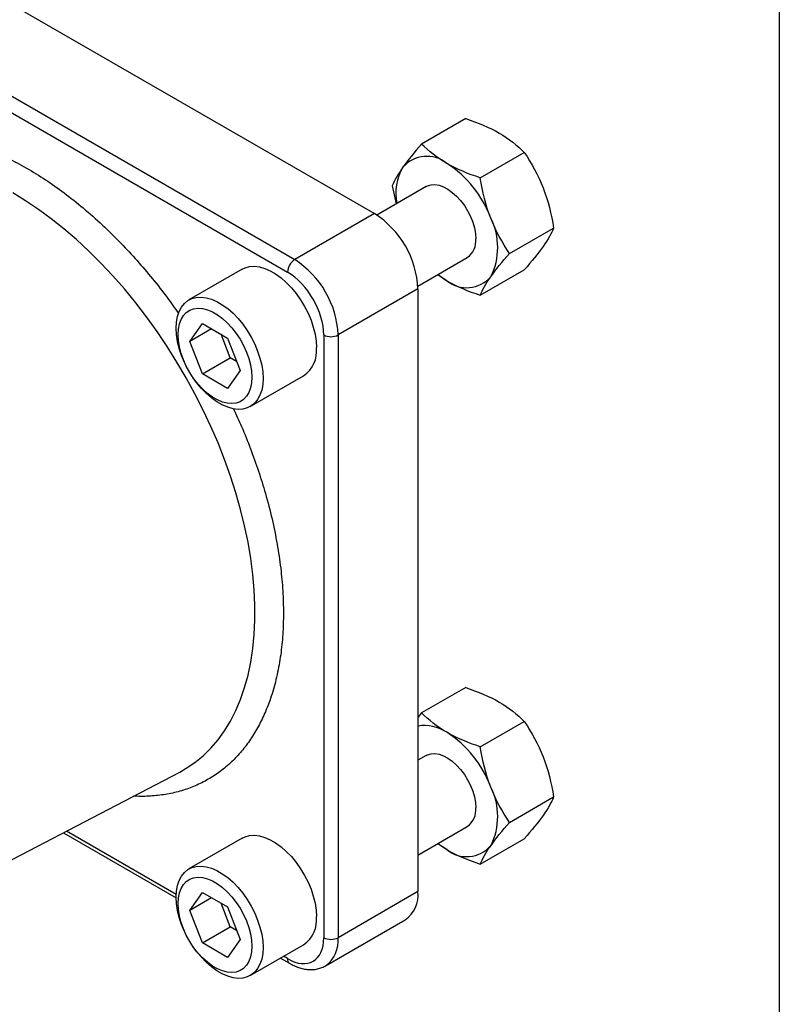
# Model space of a CAD drawing. Header units: inches. Extents: x 0.5 to 21.5, y 0.5 to 16.5.
# Tile 5 of 6: x 19.2 to 21.5, y 11.7 to 14.7. Entities that reach past the tile are written whole.
import ezdxf

# ---------------------------------------------------------------- set-up
doc = ezdxf.new("R2010")
doc.units = ezdxf.units.IN
doc.header["$LTSCALE"] = 2
doc.header["$MEASUREMENT"] = 0
doc.layers.add('TEXT', color=140, linetype='Continuous', lineweight=25)

msp = doc.modelspace()

# ---------------------------------------------------------------- linework, layer by layer
for p, q in [((18.6742, 14.9927), (20.2652, 14.0743)), ((18.431, 14.8523), (20.0219, 13.9338)), ((18.409, 14.8143), (20, 13.8959)), ((20.5435, 14.3639), (20.4091, 14.2863)), ((20.5879, 14.1831), (20.7223, 14.2606)), ((20.4233, 14.1568), (20.2726, 14.0698)), ((20.3197, 14.1591), (20.3311, 14.1036)), ((20.2652, 14.0743), (20.0219, 13.9338)), ((20.6773, 13.9526), (20.8117, 14.0302)), ((20.3976, 13.8532), (20.5483, 13.9403)), ((19.8617, 13.9048), (19.6991, 13.8109)), ((20.5879, 13.8254), (20.7223, 13.903)), ((20.4582, 13.8883), (20.4858, 13.8697)), ((20.3978, 13.8446), (20.1545, 13.7042)), ((20.3978, 13.8446), (20.3978, 12.0074)), ((19.7019, 13.6846), (19.7403, 13.7392)), ((19.7684, 13.723), (19.7019, 13.6846)), ((19.7403, 13.7392), (19.8171, 13.6949)), ((19.8252, 13.6347), (19.7974, 13.7063)), ((19.8171, 13.6949), (19.8554, 13.596)), ((20.1107, 13.7042), (20.1107, 11.867)), ((20.1545, 13.7042), (20.1545, 11.867)), ((19.7403, 13.5857), (19.7019, 13.6846)), ((19.7403, 13.5857), (19.8252, 13.6347)), ((19.8448, 13.6233), (19.8252, 13.6347)), ((19.8171, 13.5414), (19.7403, 13.5857)), ((19.8554, 13.596), (19.8171, 13.5414)), ((19.8866, 13.4861), (20.0492, 13.58)), ((20.5435, 12.6295), (20.4091, 12.552)), ((20.4091, 12.552), (20.3978, 12.5387)), ((20.5879, 12.4487), (20.7223, 12.5263)), ((20.4233, 12.4224), (20.3978, 12.4077)), ((18.9107, 11.9753), (19.6712, 12.372)), ((20.6773, 12.2183), (20.8117, 12.2959)), ((19.3167, 12.1871), (19.6603, 11.9887)), ((19.6605, 11.9991), (19.3263, 12.192)), ((20.3978, 12.119), (20.5483, 12.2059)), ((19.8617, 12.1704), (19.6991, 12.0765)), ((20.5879, 12.0911), (20.7223, 12.1687)), ((20.4582, 12.1539), (20.4858, 12.1354)), ((20.3978, 12.0074), (20.1545, 11.867)), ((19.7019, 11.9503), (19.7403, 12.0049)), ((19.7684, 11.9887), (19.7019, 11.9503)), ((19.7403, 12.0049), (19.8171, 11.9606)), ((19.7403, 11.8514), (19.7019, 11.9503)), ((19.8252, 11.9004), (19.7974, 11.9719)), ((19.8171, 11.9606), (19.8554, 11.8617)), ((20.1157, 11.7811), (20.3589, 11.9216)), ((19.7403, 11.8514), (19.8252, 11.9004)), ((19.8448, 11.889), (19.8252, 11.9004)), ((19.8554, 11.8617), (19.8171, 11.8071)), ((19.8171, 11.8071), (19.7403, 11.8514)), ((19.8866, 11.7518), (20.0492, 11.8457)), ((19.9787, 11.8049), (20.0064, 11.7889)), ((20, 11.8031), (19.9878, 11.8102))]:
    msp.add_line(p, q)
at = {"flags": 128}
for points in [[(19.6712, 12.372), (19.6912, 12.3833), (19.7179, 12.4013), (19.743, 12.4217), (19.7665, 12.4447), (19.7882, 12.47), (19.8082, 12.4976), (19.8263, 12.5274), (19.8426, 12.5594), (19.8569, 12.5934), (19.8693, 12.6294), (19.8796, 12.6673), (19.8879, 12.7069), (19.8942, 12.7481), (19.8984, 12.7908), (19.9005, 12.835), (19.9005, 12.8804), (19.8984, 12.927), (19.8942, 12.9746), (19.8879, 13.023), (19.8796, 13.0722), (19.8693, 13.122), (19.8569, 13.1723), (19.8426, 13.2229), (19.8263, 13.2736), (19.8082, 13.3244), (19.7882, 13.3751), (19.7665, 13.4255), (19.743, 13.4755), (19.7179, 13.5249), (19.6912, 13.5737), (19.663, 13.6217), (19.6334, 13.6687), (19.6025, 13.7146), (19.5703, 13.7593), (19.537, 13.8026), (19.5026, 13.8445), (19.4672, 13.8848), (19.4309, 13.9234), (19.3939, 13.9602), (19.3563, 13.995), (19.3181, 14.0278), (19.2794, 14.0586), (19.2404, 14.0871), (19.2012, 14.1134), (19.1619, 14.1373)], [(20.4233, 14.1568), (20.427, 14.1587), (20.4378, 14.1619), (20.4496, 14.1625), (20.4624, 14.1605), (20.4757, 14.1558), (20.4892, 14.1486), (20.5026, 14.139), (20.5157, 14.1273), (20.528, 14.1138), (20.5394, 14.0988), (20.5495, 14.0825), (20.5581, 14.0655), (20.565, 14.0481), (20.5701, 14.0307), (20.5732, 14.0137), (20.5742, 13.9975)], [(19.8617, 13.9048), (19.871, 13.9091), (19.8844, 13.9126), (19.899, 13.9135), (19.9145, 13.9116), (19.9306, 13.9071), (19.9472, 13.9), (19.9638, 13.8904), (19.9803, 13.8784), (19.9964, 13.8643), (20.0119, 13.8483), (20.0265, 13.8306), (20.04, 13.8115), (20.0521, 13.7914), (20.0627, 13.7704), (20.0717, 13.7491), (20.0787, 13.7276), (20.0839, 13.7063), (20.087, 13.6856), (20.0881, 13.6658)], [(20.4858, 13.8697), (20.4678, 13.8813), (20.4584, 13.8884)], [(19.9254, 13.5719), (19.9244, 13.5534), (19.9213, 13.5363), (19.9161, 13.521), (19.909, 13.5077), (19.9001, 13.4966), (19.8895, 13.4879), (19.8774, 13.4817), (19.8639, 13.4782), (19.8493, 13.4774), (19.8338, 13.4792), (19.8177, 13.4837), (19.8012, 13.4909), (19.7845, 13.5005), (19.768, 13.5124), (19.7519, 13.5265), (19.7364, 13.5425), (19.7218, 13.5602), (19.7083, 13.5793), (19.6962, 13.5995), (19.6856, 13.6204), (19.6767, 13.6418), (19.6696, 13.6633), (19.6644, 13.6845), (19.6613, 13.7052), (19.6603, 13.725), (19.6613, 13.7436), (19.6644, 13.7607), (19.6696, 13.776), (19.6767, 13.7893), (19.6856, 13.8004), (19.6962, 13.8091), (19.7083, 13.8152), (19.7218, 13.8188), (19.7364, 13.8196), (19.7519, 13.8177), (19.768, 13.8132), (19.7845, 13.8061), (19.8012, 13.7965), (19.8177, 13.7845), (19.8338, 13.7704), (19.8493, 13.7544), (19.8639, 13.7367), (19.8774, 13.7177), (19.8895, 13.6975), (19.9001, 13.6766), (19.909, 13.6552), (19.9161, 13.6337), (19.9213, 13.6124), (19.9244, 13.5917), (19.9254, 13.5719)], [(19.6661, 13.7053), (19.6672, 13.7224), (19.6703, 13.738), (19.6754, 13.7517), (19.6825, 13.7634), (19.6914, 13.7728), (19.7019, 13.7797), (19.7138, 13.784), (19.7269, 13.7856), (19.741, 13.7846), (19.7558, 13.7808), (19.771, 13.7745), (19.7864, 13.7656), (19.8016, 13.7544), (19.8164, 13.7411), (19.8305, 13.7258), (19.8436, 13.709), (19.8555, 13.691), (19.866, 13.6719), (19.8749, 13.6523), (19.882, 13.6325), (19.8871, 13.6128), (19.8902, 13.5936), (19.8913, 13.5753), (19.8902, 13.5582), (19.8871, 13.5427), (19.882, 13.5289), (19.8749, 13.5172), (19.866, 13.5079), (19.8555, 13.5009), (19.8436, 13.4966), (19.8305, 13.495), (19.8164, 13.4961), (19.8016, 13.4998), (19.7864, 13.5062), (19.771, 13.515), (19.7558, 13.5263), (19.741, 13.5396), (19.7269, 13.5548), (19.7138, 13.5716), (19.7019, 13.5897), (19.6914, 13.6087), (19.6825, 13.6283), (19.6754, 13.6481), (19.6703, 13.6678), (19.6672, 13.687), (19.6661, 13.7053)], [(20.4233, 12.4224), (20.427, 12.4243), (20.4378, 12.4276), (20.4496, 12.4282), (20.4624, 12.4261), (20.4757, 12.4214), (20.4892, 12.4142), (20.5026, 12.4047), (20.5157, 12.393), (20.528, 12.3795), (20.5394, 12.3644), (20.5495, 12.3482), (20.5581, 12.3312), (20.565, 12.3137), (20.5701, 12.2963), (20.5732, 12.2793), (20.5742, 12.2632)], [(19.8617, 12.1704), (19.871, 12.1748), (19.8844, 12.1783), (19.899, 12.1792), (19.9145, 12.1773), (19.9306, 12.1728), (19.9472, 12.1656), (19.9638, 12.156), (19.9803, 12.1441), (19.9964, 12.13), (20.0119, 12.114), (20.0265, 12.0963), (20.04, 12.0772), (20.0521, 12.057), (20.0627, 12.0361), (20.0717, 12.0147), (20.0787, 11.9932), (20.0839, 11.972), (20.087, 11.9513), (20.0881, 11.9315)], [(20.4858, 12.1354), (20.4678, 12.147), (20.4584, 12.154)], [(19.9254, 11.8376), (19.9244, 11.819), (19.9213, 11.8019), (19.9161, 11.7866), (19.909, 11.7733), (19.9001, 11.7622), (19.8895, 11.7535), (19.8774, 11.7474), (19.8639, 11.7439), (19.8493, 11.743), (19.8338, 11.7449), (19.8177, 11.7494), (19.8012, 11.7565), (19.7845, 11.7662), (19.768, 11.7781), (19.7519, 11.7922), (19.7364, 11.8082), (19.7218, 11.8259), (19.7083, 11.845), (19.6962, 11.8651), (19.6856, 11.8861), (19.6767, 11.9075), (19.6696, 11.929), (19.6644, 11.9502), (19.6613, 11.9709), (19.6603, 11.9907), (19.6613, 12.0093), (19.6644, 12.0264), (19.6696, 12.0417), (19.6767, 12.055), (19.6856, 12.0661), (19.6962, 12.0747), (19.7083, 12.0809), (19.7218, 12.0844), (19.7364, 12.0853), (19.7519, 12.0834), (19.768, 12.0789), (19.7845, 12.0718), (19.8012, 12.0621), (19.8177, 12.0502), (19.8338, 12.0361), (19.8493, 12.0201), (19.8639, 12.0024), (19.8774, 11.9833), (19.8895, 11.9632), (19.9001, 11.9422), (19.909, 11.9208), (19.9161, 11.8993), (19.9213, 11.8781), (19.9244, 11.8574), (19.9254, 11.8376)], [(19.6661, 11.971), (19.6672, 11.9881), (19.6703, 12.0036), (19.6754, 12.0174), (19.6825, 12.0291), (19.6914, 12.0384), (19.7019, 12.0454), (19.7138, 12.0497), (19.7269, 12.0513), (19.741, 12.0502), (19.7558, 12.0465), (19.771, 12.0401), (19.7864, 12.0313), (19.8016, 12.02), (19.8164, 12.0067), (19.8305, 11.9915), (19.8436, 11.9747), (19.8555, 11.9566), (19.866, 11.9376), (19.8749, 11.918), (19.882, 11.8982), (19.8871, 11.8785), (19.8902, 11.8593), (19.8913, 11.841), (19.8902, 11.8239), (19.8871, 11.8083), (19.882, 11.7946), (19.8749, 11.7829), (19.866, 11.7735), (19.8555, 11.7666), (19.8436, 11.7623), (19.8305, 11.7607), (19.8164, 11.7617), (19.8016, 11.7655), (19.7864, 11.7718), (19.771, 11.7807), (19.7558, 11.7919), (19.741, 11.8052), (19.7269, 11.8205), (19.7138, 11.8373), (19.7019, 11.8553), (19.6914, 11.8744), (19.6825, 11.894), (19.6754, 11.9138), (19.6703, 11.9335), (19.6672, 11.9527), (19.6661, 11.971)]]:
    msp.add_lwpolyline(points, dxfattribs=at)
for centre, radius, start, end in [((20.425, 14.1516), 0.0971, 51.225, 138.994), ((20.3041, 13.9439), 0.3367, 20.2581, 57.3311), ((20.4859, 14.1364), 0.1557, 149.5155, 191.6709), ((20.1099, 13.8315), 0.2882, 2.6055, 57.3945), ((20.4431, 13.9711), 0.1982, 333.1777, 26.8223), ((20.513, 13.9907), 0.0616, 304.9988, 6.3134), ((20.0476, 13.8937), 0.0476, 122.6055, 177.3945), ((19.8667, 13.6911), 0.2882, 2.6055, 57.3945), ((20.5466, 13.9454), 0.0971, 231.225, 318.994), ((20.1326, 13.7465), 0.0476, 242.6097, 297.3903), ((19.9985, 13.6547), 0.0903, 304.2034, 7.1087), ((20.4174, 12.3904), 0.1233, 56.3175, 99.1827), ((20.3041, 12.2096), 0.3367, 20.2581, 57.3311), ((20.4431, 12.2368), 0.1982, 333.1777, 26.8223), ((20.513, 12.2564), 0.0616, 304.9988, 6.3134), ((20.5466, 12.2111), 0.0971, 231.225, 318.994), ((20.3089, 11.9959), 0.0896, 303.9367, 7.3755), ((19.9985, 11.9203), 0.0903, 304.2034, 7.1087), ((20.1326, 11.9093), 0.0476, 242.6097, 297.3903), ((20.0599, 11.858), 0.095, 306.4051, 5.4233), ((20.0156, 11.8016), 0.0156, 174.3994, 234.0757)]:
    msp.add_arc(centre, radius, start, end)
for points in [[(20.5435, 14.3639), (20.5806, 14.3514), (20.6152, 14.3372), (20.6456, 14.3196)], [(20.6456, 14.3196), (20.676, 14.302), (20.7008, 14.282), (20.7223, 14.2606)], [(20.4091, 14.2863), (20.3867, 14.261), (20.3669, 14.237), (20.3517, 14.2154)], [(20.4858, 14.2273), (20.4554, 14.2449), (20.4306, 14.2649), (20.4091, 14.2863)], [(20.7223, 14.2606), (20.7447, 14.2274), (20.7645, 14.192), (20.7797, 14.1528)], [(20.5879, 14.1831), (20.5509, 14.1955), (20.5162, 14.2098), (20.4858, 14.2273)], [(20.3517, 14.2154), (20.3365, 14.1937), (20.3266, 14.1754), (20.3197, 14.1591)], [(20.6199, 14.0605), (20.6047, 14.0997), (20.5948, 14.1408), (20.5879, 14.1831)], [(20.7797, 14.1528), (20.7949, 14.1136), (20.8048, 14.0724), (20.8117, 14.0302)], [(20.6773, 13.9526), (20.6549, 13.9859), (20.6351, 14.0213), (20.6199, 14.0605)], [(20.8117, 14.0302), (20.8048, 14.0139), (20.7949, 13.9956), (20.7797, 13.9739)], [(20.7797, 13.9739), (20.7645, 13.9523), (20.7447, 13.9283), (20.7223, 13.903)], [(20.6199, 13.8817), (20.6351, 13.9033), (20.6549, 13.9273), (20.6773, 13.9526)], [(20.1107, 13.7042), (20.1107, 13.7747), (20.0611, 13.8606), (20, 13.8959)], [(20.4858, 13.8697), (20.5162, 13.8521), (20.5509, 13.8379), (20.5879, 13.8254)], [(20.5879, 13.8254), (20.5948, 13.8418), (20.6047, 13.8601), (20.6199, 13.8817)], [(20.5435, 12.6295), (20.5806, 12.6171), (20.6152, 12.6028), (20.6456, 12.5853)], [(20.6456, 12.5853), (20.676, 12.5677), (20.7008, 12.5477), (20.7223, 12.5263)], [(20.4858, 12.493), (20.4554, 12.5106), (20.4306, 12.5306), (20.4091, 12.552)], [(20.7223, 12.5263), (20.7447, 12.493), (20.7645, 12.4576), (20.7797, 12.4184)], [(20.5879, 12.4487), (20.5509, 12.4612), (20.5162, 12.4755), (20.4858, 12.493)], [(20.6199, 12.3262), (20.6047, 12.3654), (20.5948, 12.4065), (20.5879, 12.4487)], [(20.7797, 12.4184), (20.7949, 12.3792), (20.8048, 12.3381), (20.8117, 12.2959)], [(20.6773, 12.2183), (20.6549, 12.2516), (20.6351, 12.287), (20.6199, 12.3262)], [(20.8117, 12.2959), (20.8048, 12.2795), (20.7949, 12.2612), (20.7797, 12.2396)], [(20.6199, 12.1474), (20.6351, 12.169), (20.6549, 12.193), (20.6773, 12.2183)], [(20.7797, 12.2396), (20.7645, 12.218), (20.7447, 12.194), (20.7223, 12.1687)], [(20.4858, 12.1354), (20.5162, 12.1178), (20.5509, 12.1035), (20.5879, 12.0911)], [(20.5879, 12.0911), (20.5948, 12.1075), (20.6047, 12.1257), (20.6199, 12.1474)], [(20, 11.8031), (20.0611, 11.7678), (20.1107, 11.7965), (20.1107, 11.867)]]:
    msp.add_open_spline(points, degree=3)
for points, knots in [([(18.4931, 14.0963), (18.4946, 14.0994), (18.503, 14.1172), (18.5214, 14.146), (18.5488, 14.1828), (18.5797, 14.2155), (18.6136, 14.2442), (18.6504, 14.2685), (18.6898, 14.2882), (18.7316, 14.3033), (18.7754, 14.3136), (18.8208, 14.3192), (18.8677, 14.3202), (18.9185, 14.3164), (18.9734, 14.307), (19.0316, 14.2914), (19.0896, 14.2702), (19.1472, 14.2446), (19.1854, 14.2235), (19.2045, 14.2129)], [0, 0, 0, 0, 0.012453, 0.071416, 0.130507, 0.190872, 0.251086, 0.311437, 0.371802, 0.432017, 0.492367, 0.551472, 0.610435, 0.669526, 0.737581, 0.805523, 0.87171, 0.935814, 1, 1, 1, 1]), ([(19.2045, 14.2129), (19.2236, 14.2014), (19.2618, 14.1784), (19.3194, 14.1376), (19.3775, 14.0917), (19.4357, 14.0401), (19.4905, 13.9862), (19.5414, 13.9313), (19.5882, 13.8762), (19.6305, 13.8225), (19.6563, 13.7861), (19.6677, 13.7699)], [0, 0, 0, 0, 0.115627, 0.23109, 0.350317, 0.472705, 0.59526, 0.701721, 0.807928, 0.914363, 1, 1, 1, 1]), ([(19.8356, 13.479), (19.8439, 13.4611), (19.8624, 13.4207), (19.8877, 13.3573), (19.9121, 13.2892), (19.9342, 13.2177), (19.9535, 13.1433), (19.969, 13.0671), (19.9798, 12.9938), (19.9862, 12.9237), (19.9882, 12.8563), (19.9862, 12.7913), (19.9798, 12.7285), (19.969, 12.6677), (19.9535, 12.6094), (19.9342, 12.5572), (19.9121, 12.5113), (19.8878, 12.4712), (19.8602, 12.4347), (19.8294, 12.4019), (19.7954, 12.3732), (19.7586, 12.349), (19.7192, 12.3292), (19.6774, 12.3141), (19.6337, 12.3038), (19.5881, 12.2985), (19.5538, 12.2969), (19.5343, 12.2985), (19.5308, 12.2988)], [0, 0, 0, 0, 0.030382, 0.068391, 0.106309, 0.144309, 0.188074, 0.231766, 0.274332, 0.315557, 0.356831, 0.398115, 0.439337, 0.481902, 0.525598, 0.569353, 0.607362, 0.64528, 0.68328, 0.7221, 0.760823, 0.799633, 0.838453, 0.877175, 0.915986, 0.953995, 0.991913, 1, 1, 1, 1]), ([(20.0065, 11.7891), (20.0097, 11.7872), (20.0175, 11.7827), (20.0303, 11.7773), (20.0448, 11.7727), (20.0594, 11.77), (20.0739, 11.7693), (20.0882, 11.7707), (20.1019, 11.7745), (20.1115, 11.7783), (20.1159, 11.7814), (20.1164, 11.7818)], [0, 0, 0, 0, 0.0866198, 0.2133063, 0.3408709, 0.4687754, 0.5965814, 0.7242502, 0.8524127, 0.9824598, 1, 1, 1, 1])]:
    msp.add_open_spline(points, degree=3, knots=knots)
at = {"layer": 'TEXT'}
msp.add_line((21.5, 16.5), (21.5, 0.5), dxfattribs=at)

doc.saveas('drawing.dxf')
